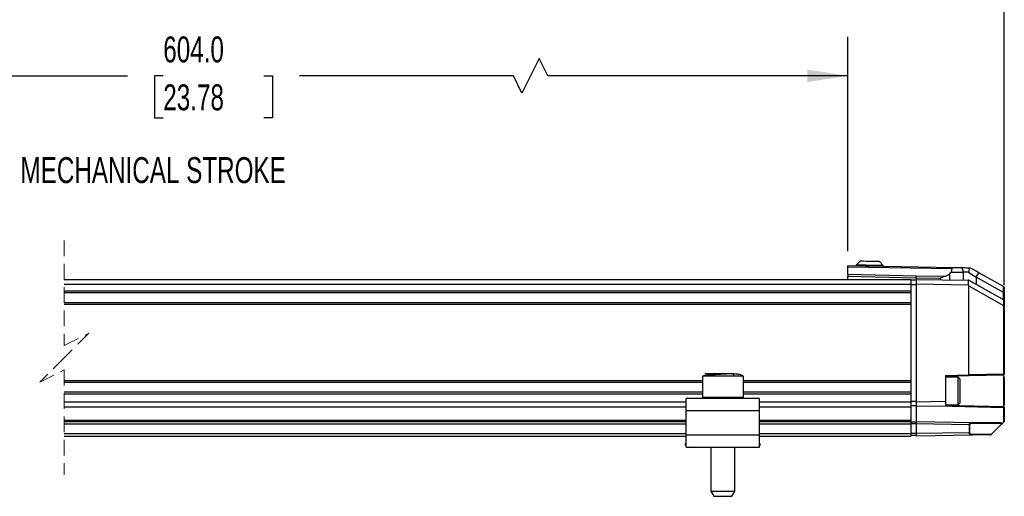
# Model space of a CAD drawing. Header units: millimetres. Extents: x 16 to 683, y 16 to 524.
# Tile 4 of 12: x 308 to 509, y 236 to 333. Entities that reach past the tile are written whole.
import ezdxf

# ---------------------------------------------------------------- set-up
doc = ezdxf.new("R2010")
doc.units = ezdxf.units.MM
doc.header["$LTSCALE"] = 2.5
doc.linetypes.add('HIDDEN', pattern=[1.905, 1.27, -0.635])
doc.layers.add('DIMENSIONS', color=140, linetype='Continuous', lineweight=25)
doc.styles.add('SLDTEXTSTYLE0', font='TXT', dxfattribs={"width": 0.7})
doc.dimstyles.new('SLDDIMSTYLE1', dxfattribs={"dimtxt": 5.39502, "dimasz": 8.255, "dimexe": 0, "dimexo": 0.0625, "dimgap": 1.348755, "dimtad": 0, "dimtih": 1, "dimtoh": 1, "dimrnd": 1e-09, "dimzin": 4, "dimdsep": 46, "dimtxsty": 'SLDTEXTSTYLE0', "dimsah": 1, "dimcen": 0.09, "dimadec": 0, "dimazin": 1, "dimtfac": 1, "dimtofl": 0, "dimtmove": 0, "dimatfit": 3, "dimfxl": 0, "dimfrac": 2, "dimtolj": 1, "dimtzin": 12, "dimarcsym": 0})
doc.dimstyles.new('SLDDIMSTYLE2', dxfattribs={"dimtxt": 5.39502, "dimasz": 8.255, "dimexe": 0, "dimexo": 0.0625, "dimgap": 1.348755, "dimtad": 0, "dimtih": 1, "dimtoh": 1, "dimrnd": 1e-09, "dimzin": 12, "dimdsep": 46, "dimtxsty": 'SLDTEXTSTYLE0', "dimsah": 1, "dimcen": 0.09, "dimadec": 0, "dimazin": 3, "dimtfac": 1, "dimtofl": 0, "dimtmove": 0, "dimatfit": 3, "dimfxl": 0, "dimfrac": 2, "dimtolj": 1, "dimtzin": 12, "dimarcsym": 0})

# ---------------------------------------------------------------- blocks, each defined once
blk = doc.blocks.new('_D_2')
at = {"layer": 'DIMENSIONS'}
for p, q in [((234.79, 300.64), (234.79, 329.49)), ((476.88, 285.71), (476.88, 329.49)), ((413.85, 325.08), (410.32, 318.03)), ((415.61, 321.55), (413.85, 325.08)), ((234.79, 321.55), (329.72, 321.55)), ((337.03, 321.55), (335.22, 321.55)), ((335.22, 321.55), (335.22, 312.98)), ((357.55, 321.55), (359.36, 321.55)), ((359.36, 321.55), (359.36, 312.98)), ((408.56, 321.55), (364.86, 321.55)), ((410.32, 318.03), (408.56, 321.55)), ((476.88, 321.55), (415.61, 321.55)), ((335.22, 312.98), (337.03, 312.98)), ((359.36, 312.98), (357.55, 312.98))]:
    blk.add_line(p, q, dxfattribs=at)
for points in [[(234.79, 321.55), (243.04, 320.28), (243.04, 322.82)], [(476.88, 321.55), (468.62, 322.82), (468.62, 320.28)]]:
    blk.add_solid(points, dxfattribs=at)
at = {"layer": 'DIMENSIONS', "char_height": 5.292, "attachment_point": 1, "style": 'SLDTEXTSTYLE0'}
for s, insert in [('604.0', (337.03, 329.58)), ('23.78', (337.03, 319.8))]:
    blk.add_mtext(s, dxfattribs=dict(at, insert=insert))
blk = doc.blocks.new('_D_5')
at = {"layer": 'DIMENSIONS'}
for p, q in [((112.79, 282.96), (112.79, 354.3)), ((508.88, 278.78), (508.88, 354.3)), ((409.06, 349.89), (405.53, 342.83)), ((410.82, 346.36), (409.06, 349.89)), ((112.79, 346.36), (288.14, 346.36)), ((295.45, 346.36), (293.64, 346.36)), ((293.64, 346.36), (293.64, 337.78)), ((315.97, 346.36), (317.79, 346.36)), ((317.79, 346.36), (317.79, 337.78)), ((403.77, 346.36), (323.28, 346.36)), ((405.53, 342.83), (403.77, 346.36)), ((508.88, 346.36), (410.82, 346.36)), ((293.64, 337.78), (295.45, 337.78)), ((317.79, 337.78), (315.97, 337.78))]:
    blk.add_line(p, q, dxfattribs=at)
for points in [[(112.79, 346.36), (121.04, 345.09), (121.04, 347.63)], [(508.88, 346.36), (500.62, 347.63), (500.62, 345.09)]]:
    blk.add_solid(points, dxfattribs=at)
at = {"layer": 'DIMENSIONS', "char_height": 5.292, "attachment_point": 1, "style": 'SLDTEXTSTYLE0'}
for s, insert in [('758.0', (295.45, 354.39)), ('29.84', (295.45, 344.61))]:
    blk.add_mtext(s, dxfattribs=dict(at, insert=insert))
blk = doc.blocks.new('_D_6')
at = {"layer": 'DIMENSIONS'}
for p, q in [((85.59, 281.46), (85.59, 373.27)), ((508.88, 278.78), (508.88, 373.27)), ((388.1, 368.86), (386.33, 365.34)), ((391.62, 361.81), (388.1, 368.86)), ((85.59, 365.34), (253.27, 365.34)), ((260.58, 365.34), (258.77, 365.34)), ((258.77, 365.34), (258.77, 356.76)), ((281.1, 365.34), (282.91, 365.34)), ((282.91, 365.34), (282.91, 356.76)), ((386.33, 365.34), (288.41, 365.34)), ((393.39, 365.34), (391.62, 361.81)), ((508.88, 365.34), (393.39, 365.34)), ((258.77, 356.76), (260.58, 356.76)), ((282.91, 356.76), (281.1, 356.76))]:
    blk.add_line(p, q, dxfattribs=at)
for points in [[(85.59, 365.34), (93.84, 364.07), (93.84, 366.61)], [(508.88, 365.34), (500.62, 366.61), (500.62, 364.07)]]:
    blk.add_solid(points, dxfattribs=at)
at = {"layer": 'DIMENSIONS', "char_height": 5.292, "attachment_point": 1, "style": 'SLDTEXTSTYLE0'}
for s, insert in [('785.2', (260.58, 373.37)), ('30.91', (260.58, 363.58))]:
    blk.add_mtext(s, dxfattribs=dict(at, insert=insert))

msp = doc.modelspace()

# ---------------------------------------------------------------- linework, layer by layer
at = {"color": 7, "linetype": 'HIDDEN', "lineweight": 18}
for p, q in [((316.808, 287.911), (316.808, 266.473)), ((316.808, 266.473), (321.808, 268.973)), ((321.808, 268.973), (316.808, 263.973)), ((316.808, 263.973), (311.808, 258.973)), ((311.808, 258.973), (316.808, 261.473)), ((316.808, 261.473), (316.808, 240.036))]:
    msp.add_line(p, q, dxfattribs=at)
for p, q in [((479.444, 283.669), (478.63, 282.883)), ((498.563, 282.335), (476.877, 282.714)), ((476.877, 282.538), (476.877, 282.714)), ((476.877, 282.538), (498.247, 282.165)), ((476.877, 280.961), (476.877, 282.538)), ((478.63, 282.883), (478.626, 282.683)), ((484.129, 282.787), (483.343, 283.601)), ((484.126, 282.587), (484.129, 282.787)), ((498.082, 281.469), (498.247, 282.165)), ((500.18, 282.307), (498.563, 282.335)), ((500.18, 282.307), (500.509, 281.469)), ((501.974, 282.276), (501.748, 282.28)), ((316.808, 279.973), (489.877, 279.973)), ((490.877, 280.616), (476.877, 280.961)), ((476.877, 280.608), (490.877, 280.262)), ((476.877, 279.973), (476.877, 280.608)), ((489.877, 278.973), (489.877, 279.973)), ((490.877, 279.788), (489.877, 279.788)), ((496.701, 280.574), (490.877, 280.616)), ((490.877, 280.262), (490.877, 279.973)), ((490.877, 280.262), (495.778, 280.227)), ((490.877, 279.973), (501.488, 279.788)), ((490.877, 279.973), (490.877, 278.973)), ((495.778, 280.227), (495.778, 279.888)), ((498.082, 281.469), (497.762, 281.182)), ((497.762, 279.853), (497.762, 281.182)), ((498.082, 281.469), (500.509, 281.469)), ((500.509, 279.805), (500.509, 281.469)), ((501.532, 281.469), (500.509, 281.469)), ((501.488, 279.788), (501.501, 278.788)), ((501.627, 279.786), (501.488, 279.788)), ((501.627, 279.786), (508.774, 275.782)), ((503.154, 280.394), (503.665, 281.328)), ((503.154, 280.394), (503.154, 278.93)), ((508.68, 277.296), (503.154, 280.394)), ((508.734, 278.485), (503.665, 281.328)), ((316.808, 278.973), (489.877, 278.973)), ((489.877, 277.623), (489.877, 278.973)), ((490.877, 278.841), (489.877, 278.841)), ((501.501, 278.788), (490.877, 278.973)), ((490.877, 278.973), (490.877, 254.988)), ((501.501, 278.788), (501.627, 278.652)), ((501.627, 260.449), (501.627, 278.652)), ((501.627, 278.652), (508.738, 274.67)), ((508.734, 277.278), (508.734, 278.485)), ((508.775, 278.463), (508.734, 278.485)), ((508.877, 278.288), (508.877, 277.226)), ((316.808, 277.623), (489.877, 277.623)), ((316.808, 277.273), (489.877, 277.273)), ((489.877, 277.473), (489.877, 277.623)), ((489.877, 275.073), (489.877, 277.473)), ((508.68, 275.835), (508.68, 277.296)), ((508.774, 274.656), (508.774, 275.782)), ((508.877, 277.226), (508.877, 275.608)), ((316.808, 275.273), (489.877, 275.273)), ((316.808, 274.923), (489.877, 274.923)), ((489.877, 274.923), (489.877, 275.073)), ((489.877, 259.323), (489.877, 274.923)), ((508.738, 274.67), (508.738, 260.635)), ((508.877, 275.608), (508.877, 274.609)), ((508.877, 274.609), (508.877, 260.635)), ((447.177, 260.173), (447.177, 255.873)), ((453.627, 260.173), (447.177, 260.173)), ((453.359, 260.673), (447.687, 260.673)), ((455.577, 260.173), (453.627, 260.173)), ((455.577, 255.873), (455.577, 260.173)), ((496.877, 260.326), (501.627, 260.449)), ((496.877, 260.326), (496.877, 255.093)), ((501.599, 260.25), (496.877, 260.126)), ((499.477, 259.978), (496.877, 259.978)), ((499.877, 259.578), (499.477, 259.978)), ((499.477, 257.316), (499.477, 259.978)), ((499.877, 257.296), (499.877, 259.578)), ((508.682, 260.435), (501.599, 260.25)), ((508.738, 260.635), (501.627, 260.449)), ((508.682, 260.435), (508.682, 257.178)), ((508.738, 260.635), (508.877, 260.635)), ((508.877, 260.068), (508.877, 257.178)), ((316.808, 259.323), (447.177, 259.323)), ((316.808, 258.973), (447.177, 258.973)), ((455.577, 259.323), (489.877, 259.323)), ((455.577, 258.973), (489.877, 258.973)), ((489.877, 259.173), (489.877, 259.323)), ((489.877, 256.773), (489.877, 259.173)), ((316.808, 256.973), (447.177, 256.973)), ((316.808, 256.623), (447.177, 256.623)), ((443.877, 253.173), (443.877, 255.673)), ((458.877, 255.673), (443.877, 255.673)), ((453.627, 255.873), (447.177, 255.873)), ((455.577, 255.873), (453.627, 255.873)), ((455.577, 256.973), (489.877, 256.973)), ((455.577, 256.623), (489.877, 256.623)), ((458.877, 253.173), (458.877, 255.673)), ((489.877, 256.623), (489.877, 256.773)), ((489.877, 254.973), (489.877, 256.623)), ((499.477, 254.378), (499.477, 257.316)), ((499.877, 254.778), (499.877, 257.296)), ((508.682, 257.178), (508.682, 253.922)), ((508.877, 257.178), (508.682, 257.178)), ((508.877, 257.178), (508.877, 254.317)), ((316.808, 254.973), (443.877, 254.973)), ((316.808, 253.973), (443.877, 253.973)), ((458.877, 254.973), (489.877, 254.973)), ((458.877, 253.973), (489.877, 253.973)), ((490.877, 255.023), (489.877, 255.023)), ((489.877, 254.173), (489.877, 255.023)), ((489.877, 253.973), (489.877, 254.973)), ((490.877, 254.173), (489.877, 254.173)), ((489.877, 251.223), (489.877, 253.973)), ((490.877, 254.988), (496.877, 255.093)), ((490.877, 255.023), (490.877, 254.173)), ((490.877, 254.988), (490.877, 253.988)), ((496.877, 254.093), (490.877, 253.988)), ((490.877, 253.988), (490.877, 250.968)), ((508.68, 253.722), (495.627, 254.071)), ((496.877, 255.093), (496.877, 254.093)), ((496.877, 254.378), (499.477, 254.378)), ((508.682, 253.922), (496.877, 254.237)), ((499.477, 254.378), (499.877, 254.778)), ((508.68, 253.722), (508.68, 250.772)), ((508.877, 253.722), (508.68, 253.722)), ((508.877, 253.967), (508.877, 253.722)), ((508.877, 253.722), (508.877, 250.968)), ((443.877, 253.173), (458.877, 253.173)), ((443.877, 248.173), (443.877, 253.173)), ((458.877, 248.173), (458.877, 253.173)), ((316.808, 251.223), (443.877, 251.223)), ((316.808, 250.973), (443.877, 250.973)), ((316.808, 250.473), (443.877, 250.473)), ((458.877, 251.223), (489.877, 251.223)), ((458.877, 250.973), (489.877, 250.973)), ((458.877, 250.473), (489.877, 250.473)), ((489.877, 250.973), (489.877, 251.223)), ((489.877, 250.473), (489.877, 250.973)), ((490.877, 250.823), (489.877, 250.823)), ((490.877, 250.474), (489.877, 250.474)), ((489.877, 248.473), (489.877, 250.473)), ((490.877, 250.968), (502.36, 250.768)), ((490.877, 250.968), (490.877, 250.468)), ((490.877, 250.823), (490.877, 250.474)), ((501.691, 250.28), (490.877, 250.468)), ((490.877, 250.468), (490.877, 248.468)), ((501.691, 250.28), (501.691, 248.657)), ((501.772, 250.28), (501.691, 250.28)), ((501.772, 250.28), (501.772, 248.657)), ((507.93, 250.671), (502.36, 250.768)), ((508.373, 250.464), (502.441, 250.568)), ((508.373, 250.464), (506.345, 248.437)), ((508.409, 250.501), (508.68, 250.772)), ((316.808, 248.473), (443.877, 248.473)), ((316.808, 247.973), (443.877, 247.973)), ((458.877, 248.173), (443.877, 248.173)), ((443.877, 245.673), (443.877, 248.173)), ((458.877, 248.473), (489.877, 248.473)), ((458.877, 245.673), (458.877, 248.173)), ((458.877, 247.973), (489.877, 247.973)), ((489.877, 247.973), (489.877, 248.473)), ((490.877, 248.473), (489.877, 248.473)), ((490.877, 248.123), (489.877, 248.123)), ((501.691, 248.657), (490.877, 248.468)), ((490.877, 248.473), (490.877, 248.123)), ((490.877, 248.468), (490.877, 247.968)), ((502.36, 248.169), (490.877, 247.968)), ((501.772, 248.657), (501.691, 248.657)), ((506.143, 248.235), (502.36, 248.169)), ((502.441, 248.369), (506.345, 248.437)), ((443.663, 246.216), (443.877, 246.493)), ((443.877, 246.052), (443.663, 246.216)), ((443.877, 245.673), (458.877, 245.673)), ((444.456, 245.606), (444.369, 245.673)), ((444.508, 245.673), (444.456, 245.606)), ((448.927, 245.673), (448.927, 236.712)), ((453.827, 236.712), (453.827, 245.673)), ((458.298, 245.606), (458.246, 245.673)), ((458.385, 245.673), (458.298, 245.606)), ((459.09, 246.216), (458.877, 246.493)), ((459.09, 246.216), (458.877, 246.052)), ((448.927, 236.712), (449.527, 235.673)), ((448.927, 236.712), (452.689, 236.712)), ((449.527, 235.673), (449.815, 235.673)), ((449.815, 235.673), (453.227, 235.673)), ((452.689, 236.712), (453.827, 236.712)), ((453.227, 235.673), (453.827, 236.712))]:
    msp.add_line(p, q)
at = {"flags": 128}
for points in [[(483.343, 283.601), (483.195, 283.604), (482.772, 283.611), (482.14, 283.622), (481.394, 283.635), (480.647, 283.648), (480.015, 283.659), (479.592, 283.666), (479.444, 283.669)], [(484.129, 282.787), (483.943, 282.79), (483.412, 282.8), (482.605, 282.814), (481.633, 282.831), (480.627, 282.848), (479.723, 282.864), (479.042, 282.876), (478.677, 282.882), (478.63, 282.883)], [(501.748, 282.28), (501.185, 282.289), (500.659, 282.299), (500.18, 282.307)], [(503.665, 281.328), (503.1, 281.644), (502.533, 281.962), (501.974, 282.276)], [(501.532, 281.469), (502.047, 281.128), (502.593, 280.767), (503.154, 280.394)], [(508.877, 277.226), (508.873, 277.236), (508.863, 277.246), (508.847, 277.255), (508.826, 277.263), (508.799, 277.269), (508.768, 277.275), (508.734, 277.278)], [(508.774, 274.656), (508.804, 274.651), (508.829, 274.644), (508.849, 274.636), (508.864, 274.628), (508.874, 274.618), (508.877, 274.609)], [(508.682, 260.435), (508.694, 260.439), (508.705, 260.451), (508.715, 260.469), (508.723, 260.494), (508.73, 260.524), (508.735, 260.559), (508.737, 260.596), (508.738, 260.635)], [(508.373, 250.464), (508.385, 250.477), (508.397, 250.489), (508.409, 250.501)], [(508.877, 250.968), (508.873, 250.965), (508.862, 250.953), (508.844, 250.935), (508.819, 250.911), (508.79, 250.881), (508.756, 250.847), (508.719, 250.81), (508.68, 250.772)], [(506.143, 248.235), (506.147, 248.239), (506.159, 248.25), (506.177, 248.269), (506.202, 248.294), (506.233, 248.325), (506.268, 248.359), (506.306, 248.397), (506.345, 248.437)]]:
    msp.add_lwpolyline(points, dxfattribs=at)
for centre, radius, start, end in [((498.507, 282.06), 0.281, 78.53295, 157.99692), ((495.819, 283.343), 2.907, 287.66465, 311.95898), ((508.677, 278.288), 0.2, 359.99255, 60.7171), ((508.747, 277.41), 0.133, 239.60511, 264.25383), ((508.677, 275.608), 0.2, 359.98712, 60.78234), ((508.793, 274.764), 0.11, 239.69394, 260.23419), ((501.302, 260.393), 0.33, 334.3393, 9.88141), ((508.677, 260.635), 0.2, 271.48872, 0.01323), ((508.009, 250.134), 0.543, 42.5223, 98.43893)]:
    msp.add_arc(centre, radius, start, end)
for points, knots in [([(501.748, 282.28), (501.73, 282.192), (501.69, 282.011), (501.621, 281.74), (501.561, 281.559), (501.532, 281.469)], [0, 0, 0, 0, 0.31952049, 0.66208753, 1, 1, 1, 1]), ([(476.877, 280.961), (476.877, 280.936), (476.877, 280.882), (476.877, 280.797), (476.877, 280.704), (476.877, 280.64), (476.877, 280.608)], [0, 0, 0, 0, 0.21431237, 0.4588128, 0.72410608, 1, 1, 1, 1]), ([(490.877, 280.262), (490.877, 280.295), (490.877, 280.359), (490.877, 280.451), (490.877, 280.536), (490.877, 280.591), (490.877, 280.616)], [0, 0, 0, 0, 0.2758924, 0.5411762, 0.7856752, 1, 1, 1, 1]), ([(496.701, 280.574), (496.395, 280.463), (496.086, 280.351), (495.781, 280.228), (495.778, 280.227)], [0, 0, 0, 0, 0.98889505, 1, 1, 1, 1]), ([(447.467, 260.277), (447.439, 260.274), (447.335, 260.262), (447.243, 260.211), (447.177, 260.173)], [0, 0, 0, 0, 0.2747274, 1, 1, 1, 1]), ([(453.359, 260.673), (453.179, 260.671), (452.757, 260.666), (452.027, 260.636), (451.116, 260.59), (450.076, 260.529), (449.023, 260.451), (448.147, 260.384), (447.648, 260.305), (447.467, 260.277)], [0, 0, 0, 0, 0.0913446, 0.2144387, 0.3711241, 0.5542729, 0.7434576, 0.9070608, 1, 1, 1, 1]), ([(455.577, 260.173), (455.502, 260.24), (455.276, 260.443), (454.719, 260.532), (454.065, 260.656), (453.591, 260.668), (453.359, 260.673)], [0, 0, 0, 0, 0.12836189, 0.38825285, 0.70078298, 1, 1, 1, 1]), ([(453.359, 260.673), (453.399, 260.662), (453.494, 260.635), (453.572, 260.492), (453.619, 260.336), (453.624, 260.228), (453.627, 260.173)], [0, 0, 0, 0, 0.1943596, 0.4707332, 0.7347448, 1, 1, 1, 1]), ([(453.627, 255.873), (453.625, 255.845), (453.622, 255.791), (453.596, 255.726), (453.56, 255.682), (453.532, 255.676), (453.52, 255.673)], [0, 0, 0, 0, 0.3382111, 0.6568712, 0.8519742, 1, 1, 1, 1]), ([(508.68, 253.722), (508.681, 253.739), (508.681, 253.77), (508.682, 253.817), (508.683, 253.856), (508.683, 253.888), (508.683, 253.907), (508.682, 253.917), (508.682, 253.922)], [0, 0, 0, 0, 0.2596033, 0.4624875, 0.706079, 0.8539741, 0.928879, 1, 1, 1, 1]), ([(508.682, 253.922), (508.683, 253.922), (508.685, 253.922), (508.692, 253.921), (508.716, 253.919), (508.749, 253.91), (508.788, 253.889), (508.825, 253.86), (508.854, 253.819), (508.873, 253.77), (508.875, 253.739), (508.877, 253.722)], [0, 0, 0, 0, 0.0070631, 0.0207141, 0.0677293, 0.2404299, 0.3484101, 0.5002779, 0.6938647, 0.8329683, 1, 1, 1, 1]), ([(501.691, 250.28), (501.694, 250.311), (501.7, 250.376), (501.739, 250.469), (501.802, 250.557), (501.918, 250.66), (502.107, 250.751), (502.274, 250.762), (502.36, 250.768)], [0, 0, 0, 0, 0.10331673, 0.21214071, 0.32877836, 0.45533906, 0.71869428, 1, 1, 1, 1]), ([(502.441, 250.568), (502.279, 250.56), (502.085, 250.55), (501.887, 250.45), (501.822, 250.398), (501.787, 250.348), (501.774, 250.309), (501.773, 250.289), (501.772, 250.28)], [0, 0, 0, 0, 0.6072356, 0.7337606, 0.8429619, 0.9252076, 0.9628417, 1, 1, 1, 1]), ([(502.36, 250.768), (502.371, 250.764), (502.399, 250.754), (502.422, 250.703), (502.439, 250.642), (502.44, 250.594), (502.441, 250.568)], [0, 0, 0, 0, 0.1546802, 0.3763143, 0.6676801, 1, 1, 1, 1]), ([(502.36, 248.169), (502.28, 248.174), (502.134, 248.182), (501.952, 248.259), (501.825, 248.353), (501.752, 248.446), (501.712, 248.531), (501.695, 248.598), (501.692, 248.64), (501.691, 248.657)], [0, 0, 0, 0, 0.26157973, 0.4774707, 0.63626238, 0.77723958, 0.86185439, 0.94296896, 1, 1, 1, 1]), ([(501.772, 248.657), (501.773, 248.648), (501.774, 248.628), (501.787, 248.589), (501.821, 248.541), (501.885, 248.489), (502.081, 248.387), (502.278, 248.377), (502.441, 248.369)], [0, 0, 0, 0, 0.0361611, 0.0733822, 0.1564628, 0.2595993, 0.3861326, 1, 1, 1, 1]), ([(502.441, 248.369), (502.44, 248.343), (502.439, 248.295), (502.422, 248.233), (502.399, 248.183), (502.371, 248.173), (502.36, 248.169)], [0, 0, 0, 0, 0.33231875, 0.6236836, 0.8453239, 1, 1, 1, 1])]:
    msp.add_open_spline(points, degree=3, knots=knots)

# ---------------------------------------------------------------- texts
at = {"layer": 'DIMENSIONS', "insert": (307.857, 304.932), "char_height": 5.29167, "attachment_point": 1, "style": 'SLDTEXTSTYLE0'}
msp.add_mtext('MECHANICAL STROKE', dxfattribs=at)

# ---------------------------------------------------------------- dimensions: what is measured, and where the dimension line sits
at = {"layer": 'DIMENSIONS'}
for base, p1, p2, text, dimstyle, picture, middle in [((85.588, 365.337), (508.877, 275.608), (85.588, 278.287), '785.2', 'SLDDIMSTYLE2', '_D_6', (270.842, 365.337)), ((508.877, 346.359), (112.788, 279.787), (508.877, 275.608), '758.0', 'SLDDIMSTYLE1', '_D_5', (305.714, 346.359)), ((476.877, 321.554), (234.788, 297.466), (476.877, 282.538), '604.0', 'SLDDIMSTYLE1', '_D_2', (347.29, 321.554))]:
    dim = msp.add_linear_dim(base=base, p1=p1, p2=p2, text=text, dimstyle=dimstyle, dxfattribs=at)
    dim.commit()
    dim.dimension.update_dxf_attribs({"geometry": picture, "text_midpoint": middle, "dimtype": 160})

doc.saveas('drawing.dxf')
